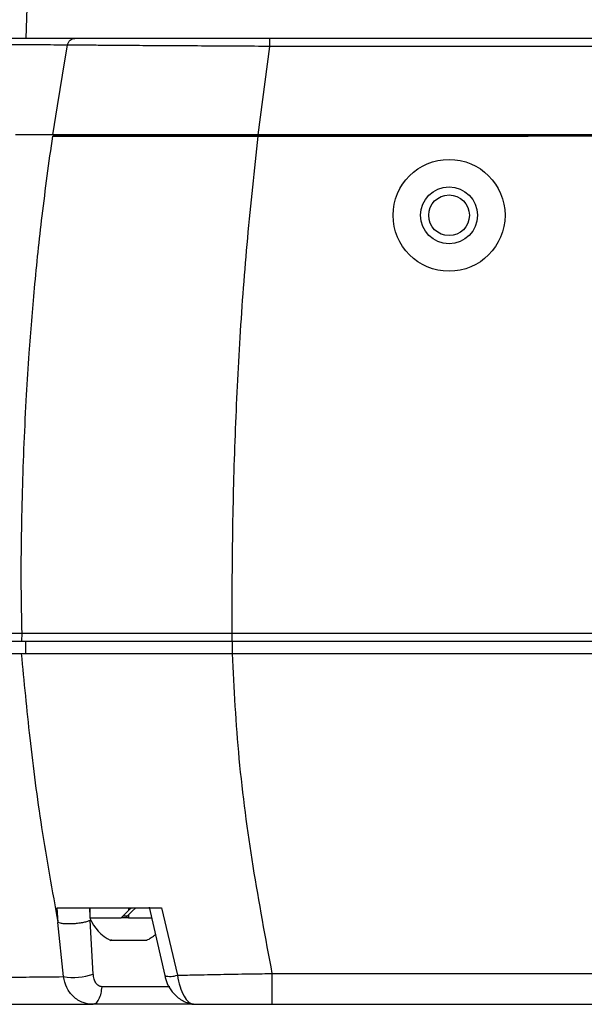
# Model space of a CAD drawing. Header units: millimetres. Extents: x 0 to 864, y 0 to 559.
# Tile 22 of 55: x 286 to 342, y 137 to 234. Entities that reach past the tile are written whole.
import ezdxf

# ---------------------------------------------------------------- set-up
doc = ezdxf.new("R2010")
doc.units = ezdxf.units.MM
doc.layers.add('DIMENSIONS', color=140, linetype='Continuous', lineweight=25)
doc.styles.add('SLDTEXTSTYLE0', font='TXT', dxfattribs={"width": 0.75})
doc.dimstyles.new('SLDDIMSTYLE2', dxfattribs={"dimtxt": 6, "dimasz": 6, "dimexe": 0, "dimexo": 0.0625, "dimgap": 1.5, "dimtad": 0, "dimtih": 1, "dimtoh": 1, "dimdec": 1, "dimrnd": 1e-09, "dimzin": 12, "dimdsep": 46, "dimtxsty": 'SLDTEXTSTYLE0', "dimsah": 1, "dimcen": 0.09, "dimadec": 0, "dimazin": 3, "dimtfac": 1, "dimtdec": 1, "dimtmove": 0, "dimatfit": 0, "dimfxl": 0, "dimfrac": 2, "dimtolj": 1, "dimtzin": 12, "dimarcsym": 0})

# ---------------------------------------------------------------- blocks, each defined once
blk = doc.blocks.new('_D_7')
at = {"layer": 'DIMENSIONS'}
for p, q in [((275.635, 174.993), (275.635, 314.552)), ((285.714, 282.293), (285.714, 314.552)), ((245.654, 312.26), (243.826, 312.26)), ((243.826, 312.26), (243.826, 302.735)), ((261.171, 312.26), (262.999, 312.26)), ((262.999, 312.26), (262.999, 302.735)), ((275.635, 311.377), (266.044, 311.377)), ((285.714, 311.377), (297.252, 311.377)), ((243.826, 302.735), (245.654, 302.735)), ((262.999, 302.735), (261.171, 302.735))]:
    blk.add_line(p, q, dxfattribs=at)
for points in [[(275.635, 311.377), (269.635, 312.3), (269.635, 310.454)], [(285.714, 311.377), (291.714, 310.454), (291.714, 312.3)]]:
    blk.add_solid(points, dxfattribs=at)
at = {"layer": 'DIMENSIONS', "char_height": 6, "attachment_point": 1, "style": 'SLDTEXTSTYLE0'}
for s, insert in [('10.1', (245.654, 321.213)), ('0.40', (245.654, 310.469))]:
    blk.add_mtext(s, dxfattribs=dict(at, insert=insert))

msp = doc.modelspace()

# ---------------------------------------------------------------- linework, layer by layer
for p, q in [((287.41, 243.061), (287.051, 232.223)), ((291.846, 232.223), (285.481, 232.223)), ((290.906, 230.224), (291.145, 231.572)), ((311.005, 232.223), (291.846, 232.223)), ((311.005, 231.437), (311.005, 232.223)), ((379.7, 232.223), (311.005, 232.223)), ((309.889, 222.723), (311.005, 231.437)), ((379.7, 231.437), (311.005, 231.437)), ((290.136, 225.593), (290.906, 230.224)), ((289.698, 222.723), (290.136, 225.593)), ((289.698, 222.723), (286.03, 222.723)), ((289.684, 222.623), (289.945, 222.623)), ((309.889, 222.723), (289.699, 222.723)), ((289.945, 222.623), (291.265, 222.623)), ((294.376, 222.623), (295.229, 222.623)), ((308.872, 222.623), (307.399, 222.623)), ((309.877, 222.623), (308.872, 222.623)), ((379.757, 222.623), (309.877, 222.623)), ((309.877, 222.623), (336.412, 222.623)), ((379.756, 222.723), (309.889, 222.723)), ((310.013, 222.723), (310.013, 222.623)), ((275.635, 173.723), (286.662, 173.723)), ((286.661, 172.923), (286.662, 173.723)), ((286.662, 173.723), (307.302, 173.723)), ((307.302, 172.923), (307.302, 173.723)), ((307.302, 173.723), (380.147, 173.723)), ((275.635, 172.923), (286.661, 172.923)), ((286.661, 172.923), (307.302, 172.923)), ((287.02, 172.923), (287.02, 171.723)), ((307.302, 172.923), (307.302, 171.723)), ((307.302, 172.923), (380.147, 172.923)), ((275.635, 171.723), (286.596, 171.723)), ((286.596, 171.723), (307.302, 171.723)), ((307.302, 171.723), (377.742, 171.723)), ((290.092, 146.723), (300.385, 146.723)), ((290.092, 146.723), (290.192, 145.26)), ((293.335, 146.276), (293.321, 146.723)), ((293.335, 146.723), (293.335, 145.723)), ((297.135, 146.44), (296.418, 145.723)), ((297.135, 146.723), (297.135, 146.44)), ((299.163, 146.786), (300.69, 140.041)), ((300.385, 146.723), (301.939, 140.088)), ((293.658, 140.201), (293.359, 145.469)), ((296.842, 145.723), (296.418, 145.723)), ((296.612, 145.923), (297.042, 145.923)), ((297.135, 145.723), (296.842, 145.723)), ((297.135, 146.016), (297.135, 145.723)), ((297.135, 145.723), (299.404, 145.723)), ((290.732, 139.943), (290.192, 145.26)), ((311.233, 140.242), (372.896, 140.242)), ((311.233, 140.242), (311.233, 137.223)), ((301.179, 138.957), (294.525, 138.957)), ((285.056, 137.223), (293.571, 137.223)), ((303.523, 137.223), (293.571, 137.223)), ((303.523, 137.223), (311.233, 137.223)), ((311.233, 137.223), (372.45, 137.223))]:
    msp.add_line(p, q)
at = {"flags": 128}
for points in [[(307.399, 222.623), (304.097, 222.622), (300.913, 222.622), (297.943, 222.622), (295.261, 222.622), (292.913, 222.622), (290.947, 222.622), (289.684, 222.622)], [(291.265, 222.623), (292.705, 222.623), (294.376, 222.623)], [(295.229, 222.623), (297.855, 222.623), (300.845, 222.623), (303.975, 222.623), (307.323, 222.623), (309.877, 222.623)], [(297.842, 146.723), (297.49, 146.371), (297.135, 146.016)], [(297.418, 146.723), (297.324, 146.629), (297.229, 146.535), (297.135, 146.44)], [(296.842, 145.723), (296.939, 145.82), (297.037, 145.918), (297.135, 146.016)]]:
    msp.add_lwpolyline(points, dxfattribs=at)
for radius in [5.5, 2.8, 2]:
    msp.add_circle((328.635, 214.823), radius)
for centre, radius, start, end in [((297.135, 147.184), 4.071, 201.23756, 244.56137), ((297.135, 147.184), 4.071, 295.91115, 310.79518), ((291.671, 146.024), 6.153, 261.22378, 288.84148), ((301.24, 142.026), 2.06, 254.52509, 289.84292), ((303.527, 138.804), 1.581, 244.83418, 269.86383)]:
    msp.add_arc(centre, radius, start, end)
for points, knots in [([(291.145, 231.572), (290.251, 231.574), (288.642, 231.577), (286.492, 231.582), (284.729, 231.589), (283.518, 231.59), (282.848, 231.6), (282.685, 231.603)], [0, 0, 0, 0, 0.317145, 0.570422, 0.762589, 0.942287, 1, 1, 1, 1]), ([(291.145, 231.572), (291.168, 231.658), (291.213, 231.832), (291.378, 232.047), (291.598, 232.195), (291.766, 232.214), (291.846, 232.223)], [0, 0, 0, 0, 0.254851, 0.517173, 0.769158, 1, 1, 1, 1]), ([(311.005, 231.437), (310.019, 231.442), (308.03, 231.454), (305.044, 231.47), (302.091, 231.487), (299.277, 231.504), (296.723, 231.521), (294.523, 231.537), (292.706, 231.553), (291.627, 231.566), (291.145, 231.572)], [0, 0, 0, 0, 0.149055, 0.300406, 0.451067, 0.595046, 0.725511, 0.836936, 0.927254, 1, 1, 1, 1]), ([(286.662, 173.723), (286.632, 175.235), (286.574, 178.239), (286.603, 182.899), (286.699, 187.619), (286.867, 192.427), (287.091, 196.949), (287.415, 202.028), (287.897, 207.9), (288.634, 215.026), (289.322, 220.007), (289.684, 222.623)], [0, 0, 0, 0, 0.092468, 0.183829, 0.285008, 0.381203, 0.478106, 0.561888, 0.692496, 0.838476, 1, 1, 1, 1]), ([(307.302, 173.723), (307.315, 177.012), (307.341, 183.512), (307.597, 193.214), (308.071, 202.88), (308.794, 212.687), (309.512, 219.276), (309.877, 222.623)], [0, 0, 0, 0, 0.201365, 0.398, 0.594208, 0.793864, 1, 1, 1, 1]), ([(286.596, 171.723), (286.855, 168.953), (287.39, 163.236), (288.556, 154.403), (289.635, 148.374), (290.192, 145.26)], [0, 0, 0, 0, 0.312339, 0.64479, 1, 1, 1, 1]), ([(307.302, 171.723), (307.486, 168.275), (307.859, 161.27), (309.265, 150.767), (310.576, 143.754), (311.233, 140.242)], [0, 0, 0, 0, 0.326065, 0.662505, 1, 1, 1, 1]), ([(293.359, 145.469), (293.268, 145.434), (293.057, 145.352), (292.685, 145.262), (292.239, 145.185), (291.751, 145.136), (291.266, 145.12), (290.832, 145.139), (290.477, 145.179), (290.277, 145.236), (290.192, 145.26)], [0, 0, 0, 0, 0.091328, 0.21115, 0.355281, 0.512786, 0.668218, 0.806575, 0.91808, 1, 1, 1, 1]), ([(293.38, 145.723), (293.37, 145.723), (293.239, 145.723), (294.034, 145.723), (294.414, 145.723), (295.458, 145.723), (296.105, 145.723), (296.418, 145.723)], [0, 0, 0, 0, 0.008411, 0.118019, 0.353231, 0.687529, 1, 1, 1, 1]), ([(295.489, 143.523), (295.42, 143.523), (295.282, 143.523), (295.632, 143.523), (295.907, 143.523), (296.5, 143.523), (297.14, 143.523), (297.758, 143.523), (298.4, 143.523), (298.575, 143.523), (298.961, 143.523), (298.915, 143.523), (298.915, 143.523)], [0, 0, 0, 0, 0.036844, 0.073643, 0.178165, 0.334452, 0.518734, 0.70296, 0.858956, 0.963136, 0.999754, 1, 1, 1, 1]), ([(281.85, 139.86), (282.196, 139.863), (283.167, 139.871), (285.018, 139.887), (287.633, 139.911), (289.623, 139.932), (290.732, 139.943)], [0, 0, 0, 0, 0.116611, 0.327946, 0.625326, 1, 1, 1, 1]), ([(293.571, 137.223), (293.261, 137.255), (292.574, 137.327), (291.676, 137.934), (291.005, 138.85), (290.825, 139.572), (290.732, 139.943)], [0, 0, 0, 0, 0.217422, 0.48056, 0.73309, 1, 1, 1, 1]), ([(294.525, 138.957), (294.468, 138.961), (294.354, 138.97), (294.131, 139.068), (293.901, 139.316), (293.717, 139.722), (293.679, 140.035), (293.658, 140.201)], [0, 0, 0, 0, 0.103469, 0.205424, 0.432463, 0.698066, 1, 1, 1, 1]), ([(300.69, 140.042), (300.761, 139.779), (300.915, 139.206), (301.424, 138.379), (302.078, 137.779), (302.737, 137.413), (303.108, 137.322), (303.294, 137.277)], [0, 0, 0, 0, 0.202766, 0.442149, 0.715207, 0.857812, 1, 1, 1, 1]), ([(301.939, 140.088), (302.592, 140.099), (304.118, 140.124), (306.576, 140.174), (309.02, 140.226), (310.593, 140.238), (311.233, 140.242)], [0, 0, 0, 0, 0.210912, 0.49236, 0.793567, 1, 1, 1, 1]), ([(301.939, 140.088), (302.009, 139.702), (302.139, 138.987), (302.533, 138.105), (302.95, 137.424), (303.358, 137.281), (303.523, 137.223)], [0, 0, 0, 0, 0.3400104, 0.6304385, 0.8510529, 1, 1, 1, 1]), ([(293.571, 137.223), (293.69, 137.252), (293.972, 137.322), (294.262, 137.758), (294.465, 138.31), (294.505, 138.737), (294.525, 138.957)], [0, 0, 0, 0, 0.16739, 0.398017, 0.690535, 1, 1, 1, 1])]:
    msp.add_open_spline(points, degree=3, knots=knots)

# ---------------------------------------------------------------- dimensions: what is measured, and where the dimension line sits
at = {"layer": 'DIMENSIONS'}
dim = msp.add_linear_dim(base=(285.714, 311.377), p1=(275.635, 173.723), p2=(285.714, 281.023), dimstyle='SLDDIMSTYLE2', dxfattribs=at)
dim.commit()
dim.dimension.update_dxf_attribs({"geometry": '_D_7', "text_midpoint": (253.413, 311.377), "dimtype": 160})

doc.saveas('drawing.dxf')
